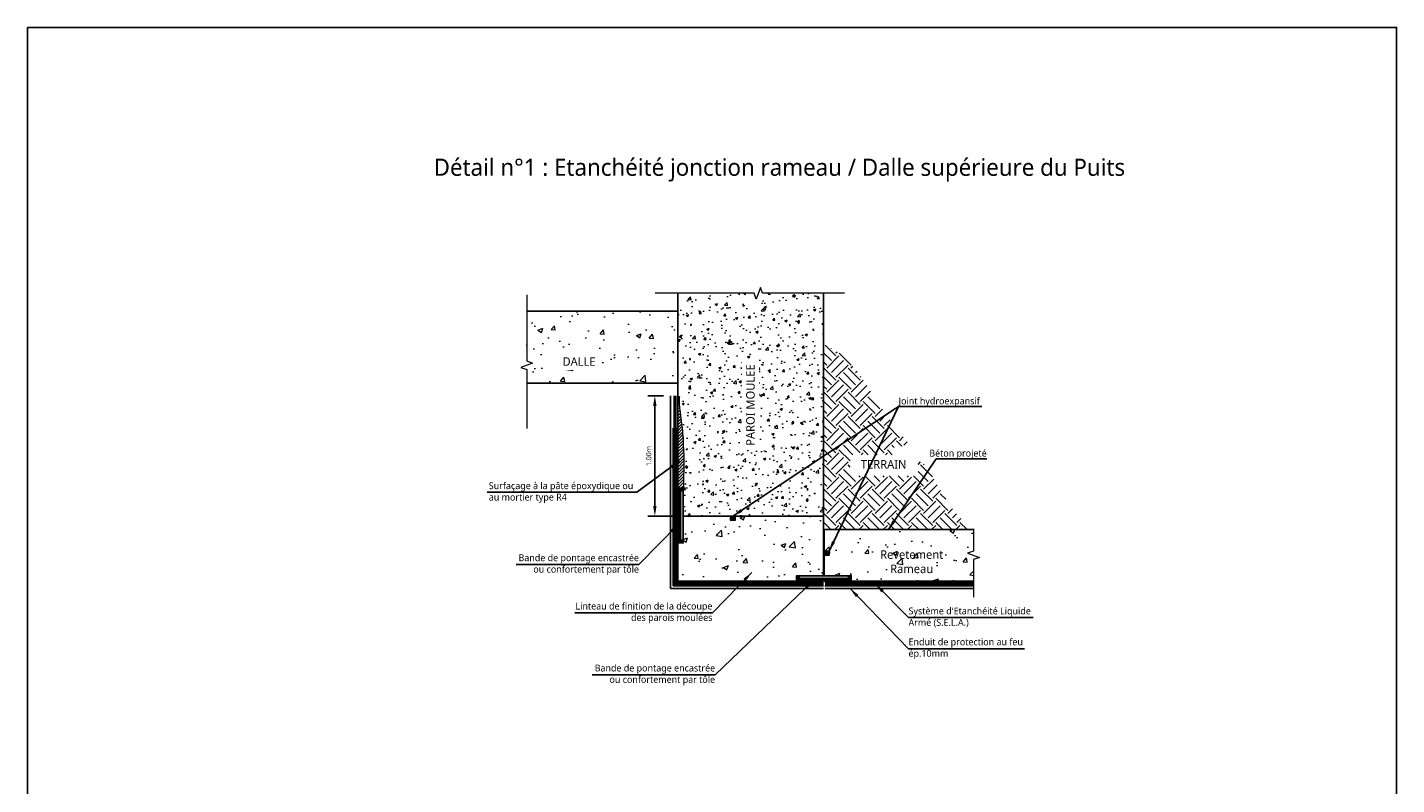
# Model space of a CAD drawing. Header units: millimetres. Extents: x -3314 to 21255525, y -15000 to 1735000.
# Tile 33 of 108: x 13181 to 13581, y 10950 to 11171. Entities that reach past the tile are written whole.
import ezdxf

# ---------------------------------------------------------------- set-up
doc = ezdxf.new("R2010")
doc.units = ezdxf.units.MM
doc.linetypes.add('CACHE', pattern=[0.375, 0.25, -0.125])
doc.linetypes.add('CONTINU', pattern=[0])
for name, color, linetype, lineweight in [('Dessin_AXE', 8, 'Continuous', 5), ('Dessin_HACHURES', 253, 'Continuous', 9), ('Matériel_Joint Hydroexpansif', 140, 'CACHE', 0), ('Produit_Enduit de protection au feu', 6, 'Continuous', 0), ('SYSTEME_S.E.L.A', 210, 'CACHE', 0)]:
    doc.layers.add(name, color=color, linetype=linetype, lineweight=lineweight)
for name, color, linetype in [('Dessin_COTATIONS', 7, 'Continuous'), ('Dessin_TEXTES', 7, 'CONTINU'), ('L1', 7, 'Continuous'), ('Matériel_Bande de pontage', 40, 'Continuous')]:
    doc.layers.add(name, color=color, linetype=linetype)
doc.layers.add('GEN-_-FMULT', color=210, linetype='Continuous', plot=False)
doc.styles.add('Arial', font='segoeui.ttf')
doc.styles.add('txt-moyen', font='segoeui.ttf')
doc.dimstyles.new('1000F2', dxfattribs={"dimscale": 10, "dimtxt": 0.25, "dimasz": 0.3, "dimexe": 0.2, "dimexo": 0, "dimgap": 0.1, "dimtad": 1, "dimzin": 0, "dimdsep": 46, "dimtxsty": 'txt-moyen', "dimcen": 0.1, "dimclrd": 256, "dimclre": 256, "dimclrt": 256, "dimazin": 0, "dimtfac": 1, "dimtmove": 2, "dimatfit": 3, "dimfxl": 1, "dimtolj": 1, "dimtzin": 0, "dimlwd": -1, "dimlwe": -1, "dimarcsym": 0})

# ---------------------------------------------------------------- blocks, each defined once
blk = doc.blocks.new('*D121')
at = {"layer": 'Defpoints', "color": 0, "transparency": 16777216}
for p in [(13369.1, 11063.57), (13364.55, 11028.42), (13372.85, 11028.42)]:
    blk.add_point(p, dxfattribs=at)
at = {"layer": 'Dessin_COTATIONS', "linetype": 'CONTINU', "transparency": 16777216}
for p, q in [((13367.1, 11063.57), (13362.55, 11063.57)), ((13364.55, 11060.57), (13364.55, 11031.42)), ((13370.85, 11028.42), (13362.55, 11028.42))]:
    blk.add_line(p, q, dxfattribs=at)
at = {"layer": 'Dessin_COTATIONS', "transparency": 16777216}
for points in [[(13365.05, 11060.57), (13364.05, 11060.57), (13364.55, 11063.57)], [(13364.05, 11031.42), (13365.05, 11031.42), (13364.55, 11028.42)]]:
    blk.add_solid(points, dxfattribs=at)
at = {"layer": 'Dessin_COTATIONS', "transparency": 16777216, "insert": (13362.79, 11046), "char_height": 1.5, "attachment_point": 5, "rotation": 90, "style": 'txt-moyen'}
blk.add_mtext('\\A1;1.00m', dxfattribs=at)

msp = doc.modelspace()

# ---------------------------------------------------------------- hatches: boundary and pattern name
at = {"layer": 'Dessin_HACHURES'}
h = msp.add_hatch(dxfattribs=at)
h.set_pattern_fill('AR-CONC', color=256)
h.set_pattern_definition([(50, (14336.74, 8221.0495), (7.172602, -0.627521), [0.75, -8.25]), (355, (14336.74, 8221.0495), (-1.387513, 7.521921), [0.6, -6.6]), (100.45144, (14337.338, 8220.997), (5.785088, 6.8944), [0.637402, -7.011421]), (46.1842, (14336.74, 8223.0495), (10.672413, -1.655193), [1.125, -12.375]), (96.63564, (14337.629, 8222.912), (9.34662, 9.741186), [0.956103, -10.517138]), (351.18416, (14336.74, 8223.05), (9.34662, 9.741186), [0.9, -9.9]), (21, (14337.74, 8222.5495), (5.96907, -4.026189), [0.75, -8.25]), (326, (14337.74, 8222.5495), (2.433153, 7.2515), [0.6, -6.6]), (71.45144, (14338.2375, 8222.214), (8.402224, 3.225312), [0.637402, -7.011421]), (37.5, (14336.74, 8221.0495), (0.1215986, 3.3289385), [0, -6.52, 0, -6.7, 0, -6.625]), (7.5, (14336.74, 8221.0495), (2.6306954, 3.944117), [0, -3.82, 0, -6.37, 0, -2.525]), (327.5, (14334.51, 8221.0495), (5.3382244, -0.2255487), [0, -2.5, 0, -7.8, 0, -10.35]), (317.5, (14333.51, 8221.0495), (5.831862, 1.00105), [0, -3.25, 0, -5.18, 0, -7.35])])
edge = h.paths.add_edge_path()
edge.add_line((13413.8534, 11093.5021), (13396.0357, 11093.5021))
edge.add_line((13396.0357, 11093.5021), (13395.4107, 11095.2193))
edge.add_line((13395.4107, 11095.2193), (13394.1607, 11091.785))
edge.add_line((13394.1607, 11091.785), (13393.5357, 11093.5021))
edge.add_line((13393.5357, 11093.5021), (13371.2534, 11093.5021))
edge.add_line((13371.2534, 11093.5021), (13371.2529, 11068.0309))
edge.add_spline(control_points=[(13371.2529, 11068.0309), (13371.7416, 11067.4304), (13372.8312, 11065.9265), (13372.4882, 11061.7709), (13372.7315, 11056.6655), (13372.7859, 11049.8696), (13373.1736, 11043.86), (13372.8783, 11039.233), (13372.8929, 11037.2401), (13372.8975, 11036.6221)], knot_values=[0.58112804, 0.58112804, 0.58112804, 0.58112804, 2.83098523, 6.08126589, 12.43435793, 18.46278063, 26.37250179, 30.49723623, 32.35087393, 32.35087393, 32.35087393, 32.35087393], degree=3, periodic=0)
edge.add_line((13372.8975, 11036.6221), (13372.8524, 11036.6221))
edge.add_line((13372.8524, 11036.6221), (13372.8524, 11028.4221))
edge.add_line((13372.8524, 11028.4221), (13413.8524, 11028.4221))
edge.add_line((13413.8524, 11028.4221), (13413.8534, 11093.5021))
h.paths.add_polyline_path([(13395.1141, 11046.8984), (13395.1141, 11074.736), (13389.9623, 11074.736), (13389.9623, 11046.8984)], flags=24)
at = {"layer": 'Dessin_HACHURES', "lineweight": 0}
h = msp.add_hatch(dxfattribs=at)
h.set_pattern_fill('AR-CONC', color=256, scale=2)
h.set_pattern_definition([(50, (14214.576, 8223.265), (14.345204, -1.255043), [1.5, -16.5]), (355, (14214.576, 8223.265), (-2.77503, 15.04384), [1.2, -13.2]), (100.45144, (14215.771, 8223.16), (11.57018, 13.7888), [1.274804, -14.02284]), (46.1842, (14214.576, 8227.265), (21.34483, -3.31039), [2.25, -24.75]), (96.6356, (14216.354, 8226.99), (18.69324, 19.48237), [1.9122, -21.03428]), (351.1842, (14214.576, 8227.265), (18.69324, 19.48237), [1.8, -19.8]), (21, (14216.576, 8226.265), (11.93814, -8.05238), [1.5, -16.5]), (326, (14216.576, 8226.265), (4.86631, 14.503), [1.2, -13.2]), (71.45144, (14217.57, 8225.594), (16.80445, 6.45062), [1.274804, -14.02284]), (37.5, (14214.5757, 8223.265), (0.243197, 6.657877), [0, -13.04, 0, -13.4, 0, -13.25]), (7.5, (14214.576, 8223.265), (5.26139, 7.888234), [0, -7.64, 0, -12.74, 0, -5.05]), (327.5, (14210.1157, 8223.265), (10.676449, -0.451097), [0, -5, 0, -15.6, 0, -20.7]), (317.5, (14208.116, 8223.265), (11.663723, 2.0021), [0, -6.5, 0, -10.36, 0, -14.7])])
h.paths.add_polyline_path([(13327.1133, 11088.2448), (13327.1133, 11073.7489), (13328.8304, 11073.1239), (13327.1133, 11072.4989), (13327.1133, 11067.2714), (13371.2527, 11067.2714), (13371.2527, 11088.2448)])
h.paths.add_polyline_path([(13336.2056, 11070.9576), (13348.5214, 11070.9576), (13348.5214, 11076.1093), (13336.2056, 11076.1093)], flags=24)
at = {"layer": 'Dessin_HACHURES'}
h = msp.add_hatch(dxfattribs=at)
h.set_pattern_fill('EARTH', color=256, scale=20, angle=45, style=0)
h.set_pattern_definition([(45, (13290.161, 8332.498), (4e-16, 7.071068), [5, -5]), (45, (13288.8354, 8333.824), (4e-16, 7.071068), [5, -5]), (45, (13287.5096, 8335.15), (4e-16, 7.071068), [5, -5]), (135, (13287.5096, 8336.0337), (-7.071068, 9e-16), [5, -5]), (135, (13288.8354, 8337.3595), (-7.071068, 9e-16), [5, -5]), (135, (13290.161, 8338.6854), (-7.071068, 9e-16), [5, -5])])
edge = h.paths.add_edge_path()
edge.add_spline(control_points=[(13457.188, 11024.4936), (13450.2133, 11030.673), (13445.5077, 11042.9169), (13431.2379, 11057.3509), (13421.2613, 11075.5588), (13413.8532, 11078.5018)], knot_values=[4.29988003, 4.29988003, 4.29988003, 4.29988003, 23.84116921, 50.22463524, 63.15715662, 63.15715662, 63.15715662, 63.15715662], degree=3, periodic=0)
edge.add_line((13413.8532, 11078.5018), (13413.8523, 11024.4936))
edge.add_line((13413.8523, 11024.4936), (13457.188, 11024.4936))
h.paths.add_polyline_path([(13421.5818, 11040.1824), (13441.4768, 11040.1824), (13441.4768, 11046.3645), (13421.5818, 11046.3645)], flags=16)
h.paths.add_polyline_path([(13418.5054, 11031.4404), (13432.2421, 11031.4404)], flags=16)
h.paths.add_polyline_path([(13422.3046, 11026.6732), (13447.4752, 11026.6732)], flags=16)
at = {"layer": 'Dessin_HACHURES', "lineweight": 0}
h = msp.add_hatch(dxfattribs=at)
h.set_pattern_fill('ANSI31', color=256, scale=5)
h.set_pattern_definition([(45, (14214.5757, 8223.2651), (-0.44194174, 0.44194174), [])])
edge = h.paths.add_edge_path()
edge.add_spline(control_points=[(13372.8975, 11036.6221), (13372.8929, 11037.2401), (13372.8783, 11039.233), (13373.1736, 11043.86), (13372.7859, 11049.8696), (13372.778, 11052.5094), (13372.7327, 11053.5174), (13372.168, 11054.6377), (13371.2527, 11063.5693), (13371.2527, 11054.7693)], knot_values=[0.58112804, 0.58112804, 0.58112804, 0.58112804, 2.43476574, 6.55950018, 14.46922135, 20.49764404, 26.85073608, 30.10101674, 32.35087393, 32.35087393, 32.35087393, 32.35087393], degree=3, periodic=0)
edge.add_line((13371.2527, 11054.7693), (13371.2524, 11036.6221))
edge.add_line((13371.2524, 11036.6221), (13372.8975, 11036.6221))
at = {"layer": 'Dessin_HACHURES', "linetype": 'Continuous'}
h = msp.add_hatch(dxfattribs=at)
h.set_pattern_fill('ANSI31', color=256, scale=0.08, angle=270)
h.set_pattern_definition([(315, (7413518.79938, -260081.6635), (0.1796051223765, 0.1796051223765), [])])
h.paths.add_polyline_path([(13372.0524, 11028.4221), (13371.2524, 11028.4221), (13371.2524, 11020.6221), (13372.8524, 11020.6221), (13372.8524, 11021.4221), (13372.0524, 11021.4221)])
h.paths.add_polyline_path([(13371.2524, 11028.8221), (13372.0524, 11028.8221), (13372.0524, 11035.8221), (13372.8524, 11035.8221), (13372.8524, 11036.6221), (13371.2524, 11036.6221)])
at = {"layer": 'Dessin_HACHURES'}
h = msp.add_hatch(dxfattribs=at)
h.set_pattern_fill('AR-CONC', color=256, scale=2)
h.set_pattern_definition([(50, (14317.007, 8210.39), (14.345204, -1.255043), [1.5, -16.5]), (355, (14317.007, 8210.39), (-2.77503, 15.04384), [1.2, -13.2]), (100.45144, (14318.203, 8210.286), (11.57018, 13.7888), [1.274804, -14.02284]), (46.1842, (14317.007, 8214.39), (21.34483, -3.31039), [2.25, -24.75]), (96.6356, (14318.786, 8214.114), (18.69324, 19.48237), [1.9122, -21.03428]), (351.1842, (14317.007, 8214.39), (18.69324, 19.48237), [1.8, -19.8]), (21, (14319.007, 8213.39), (11.93814, -8.05238), [1.5, -16.5]), (326, (14319.007, 8213.39), (4.86631, 14.503), [1.2, -13.2]), (71.45144, (14320.002, 8212.72), (16.80445, 6.45062), [1.274804, -14.02284]), (37.5, (14317.007, 8210.3904), (0.243197, 6.657877), [0, -13.04, 0, -13.4, 0, -13.25]), (7.5, (14317.007, 8210.3904), (5.26139, 7.888234), [0, -7.64, 0, -12.74, 0, -5.05]), (327.5, (14312.547, 8210.3904), (10.676449, -0.451097), [0, -5, 0, -15.6, 0, -20.7]), (317.5, (14310.547, 8210.39), (11.663723, 2.0021), [0, -6.5, 0, -10.36, 0, -14.7])])
h.paths.add_polyline_path([(13372.8524, 11028.4221), (13372.8524, 11020.6221), (13371.2524, 11020.6221), (13371.2519, 11009.4221), (13405.9519, 11009.4222), (13405.9519, 11011.0222), (13413.8524, 11011.0222), (13413.8524, 11017.0063), (13413.8521, 11017.0063), (13413.8521, 11018.2063), (13413.8524, 11028.4221)])
at = {"layer": 'Dessin_HACHURES', "linetype": 'ByBlock'}
h = msp.add_hatch(dxfattribs=at)
h.set_pattern_fill('AR-CONC', color=256, scale=2)
h.set_pattern_definition([(50, (13941.8, 10439.597), (14.3452, -1.25504), [1.5, -16.5]), (355, (13941.8, 10439.597), (-2.77503, 15.04384), [1.2, -13.2]), (100.4514, (13942.995, 10439.492), (11.57018, 13.7888), [1.2748, -14.02284]), (46.1842, (13941.8, 10443.597), (21.34483, -3.3104), [2.25, -24.75]), (96.6356, (13943.578, 10443.32), (18.69324, 19.48237), [1.9122, -21.0343]), (351.1842, (13941.8, 10443.597), (18.69324, 19.4824), [1.8, -19.8]), (21, (13943.8, 10442.597), (11.93814, -8.05238), [1.5, -16.5]), (326, (13943.8, 10442.597), (4.8663, 14.503), [1.2, -13.2]), (71.4514, (13944.794, 10441.926), (16.80445, 6.45062), [1.2748, -14.02284]), (37.5, (13941.7996, 10439.5966), (0.243197, 6.657877), [0, -13.04, 0, -13.4, 0, -13.25]), (7.5, (13941.7996, 10439.5966), (5.26139, 7.888234), [0, -7.64, 0, -12.74, 0, -5.05]), (327.5, (13937.3396, 10439.5966), (10.67645, -0.451097), [0, -5, 0, -15.6, 0, -20.7]), (317.5, (13935.34, 10439.597), (11.66372, 2.0021), [0, -6.5, 0, -10.36, 0, -14.7])])
h.paths.add_polyline_path([(13457.6308, 11024.4936), (13413.8523, 11024.4936), (13413.8521, 11018.2063), (13415.4521, 11018.2063), (13415.4521, 11017.0063), (13413.8521, 11017.0063), (13413.8519, 11011.0222), (13413.8919, 11011.0222), (13422.0519, 11011.0222), (13422.0519, 11009.4222), (13457.6308, 11009.4222), (13457.6308, 11015.7475), (13459.348, 11016.3725), (13455.9137, 11017.6225), (13457.6308, 11018.2475)])
h.paths.add_polyline_path([(13430.4061, 11012.9912), (13448.9995, 11012.9912), (13448.9995, 11020.2037), (13430.4061, 11020.2037)], flags=24)
at = {"layer": 'Dessin_HACHURES', "linetype": 'Continuous'}
h = msp.add_hatch(dxfattribs=at)
h.set_pattern_fill('ANSI31', color=256, scale=0.08)
h.set_pattern_definition([(45, (284524.23754, 7411156.96918), (-0.1796051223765, 0.1796051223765), [])])
h.paths.add_polyline_path([(13414.1519, 11010.2222), (13414.1519, 11009.4222), (13421.9519, 11009.4222), (13421.9519, 11011.0222), (13421.1519, 11011.0222), (13421.1519, 11010.2222)])
h.paths.add_polyline_path([(13413.7519, 11009.4222), (13413.7519, 11010.2222), (13406.7519, 11010.2222), (13406.7519, 11011.0222), (13405.9519, 11011.0222), (13405.9519, 11009.4222)])
at = {"layer": 'Matériel_Bande de pontage', "linetype": 'Continuous'}
h = msp.add_hatch(color=256, dxfattribs=at)
h.dxf.hatch_style = 1
h.paths.add_polyline_path([(13372.8524, 11035.8221), (13372.0524, 11035.8221), (13372.0524, 11021.4221), (13372.8524, 11021.4221)])
h = msp.add_hatch(color=256, dxfattribs=at)
h.dxf.hatch_style = 1
h.paths.add_polyline_path([(13406.7519, 11011.0222), (13406.7519, 11010.2222), (13421.1519, 11010.2222), (13421.1519, 11011.0222)])
at = {"layer": 'Matériel_Joint Hydroexpansif'}
h = msp.add_hatch(color=256, dxfattribs=at)
h.dxf.hatch_style = 1
h.paths.add_polyline_path([(13386.535, 11028.4221), (13386.535, 11027.2221), (13388.135, 11027.2221), (13388.135, 11028.4221)])
at = {"layer": 'Matériel_Joint Hydroexpansif', "linetype": 'Continuous'}
h = msp.add_hatch(color=256, dxfattribs=at)
h.dxf.hatch_style = 1
h.paths.add_polyline_path([(13413.8521, 11018.2063), (13413.8521, 11017.0063), (13415.4521, 11017.0063), (13415.4521, 11018.2063)])

# ---------------------------------------------------------------- linework, layer by layer
at = {"layer": 'Defpoints', "linetype": 'Continuous'}
msp.add_lwpolyline([(13181.2504, 11171.1367), (13581.248, 11171.1367), (13581.248, 10919.1367), (13181.2504, 10919.1367)], close=True, dxfattribs=at)
at = {"layer": 'Dessin_AXE', "linetype": 'CONTINU', "flags": 128}
msp.add_lwpolyline([(13327.1133, 11093.0543), (13327.1133, 11073.7489), (13328.8304, 11073.1239), (13325.3961, 11071.8739), (13327.1133, 11071.2489), (13327.1133, 11054.0625)], dxfattribs=at)
at = {"layer": 'Dessin_AXE', "flags": 128}
for points in [[(13419.985, 11093.5021), (13396.0357, 11093.5021), (13395.4107, 11095.2193), (13394.1607, 11091.785), (13393.5357, 11093.5021), (13364.6094, 11093.5021)], [(13457.6308, 11024.4936), (13457.6308, 11018.2475), (13455.9137, 11017.6225), (13459.348, 11016.3725), (13457.6308, 11015.7475), (13457.6308, 11004.7445)]]:
    msp.add_lwpolyline(points, dxfattribs=at)
at = {"layer": 'L1', "linetype": 'CONTINU'}
for points in [[(13327.1133, 11067.2714), (13371.2527, 11067.2714), (13371.2527, 11088.2448), (13327.1133, 11088.2448)], [(13372.8524, 11028.4221), (13413.8524, 11028.4221)], [(13457.6308, 11009.4221), (13421.9519, 11009.4222), (13421.9519, 11011.0222), (13414.0519, 11011.0222), (13414.0521, 11017.0063), (13415.4521, 11017.0063), (13415.4521, 11018.2063), (13414.0521, 11018.2063), (13414.0523, 11024.4936), (13457.8308, 11024.4936)]]:
    msp.add_lwpolyline(points, dxfattribs=at)
at = {"layer": 'L1'}
for points in [[(13371.2524, 11028.8221), (13372.0524, 11028.8221), (13372.0524, 11035.8221), (13372.8524, 11035.8221), (13372.8524, 11036.6221), (13371.2524, 11036.6221)], [(13372.8524, 11035.8221), (13372.0524, 11035.8221), (13372.0524, 11021.4221), (13372.8524, 11021.4221), (13372.8524, 11035.8221)], [(13372.0524, 11028.4221), (13371.2524, 11028.4221), (13371.2524, 11020.6221), (13372.8524, 11020.6221), (13372.8524, 11021.4221), (13372.0524, 11021.4221)], [(13413.7519, 11009.4222), (13413.7519, 11010.2222), (13406.7519, 11010.2222), (13406.7519, 11011.0222), (13405.9519, 11011.0222), (13405.9519, 11009.4222)], [(13406.7519, 11011.0222), (13406.7519, 11010.2222), (13421.1519, 11010.2222), (13421.1519, 11011.0222), (13406.7519, 11011.0222)], [(13414.1519, 11010.2222), (13414.1519, 11009.4222), (13421.9519, 11009.4222), (13421.9519, 11011.0222), (13421.1519, 11011.0222), (13421.1519, 11010.2222)]]:
    msp.add_lwpolyline(points, close=True, dxfattribs=at)
at = {"layer": 'L1', "linetype": 'Continuous'}
for points in [[(13372.8524, 11028.6221), (13372.8524, 11021.4221), (13372.0524, 11021.4221), (13372.0524, 11035.8221), (13372.8524, 11035.8221), (13372.8524, 11028.7821)], [(13413.9519, 11011.0222), (13421.1519, 11011.0222), (13421.1519, 11010.2222), (13406.7519, 11010.2222), (13406.7519, 11011.0222), (13413.7919, 11011.0222)]]:
    msp.add_lwpolyline(points, dxfattribs=at)
at = {"layer": 'L1', "linetype": 'CONTINU'}
msp.add_lwpolyline([(13371.2519, 11009.4221), (13371.2524, 11020.6221), (13372.8524, 11020.6221), (13372.8524, 11028.4221), (13413.8524, 11028.4221), (13413.8524, 11011.0222), (13405.9519, 11011.0222), (13405.9519, 11009.4222)], close=True, dxfattribs=at)
at = {"layer": 'L1', "linetype": 'CONTINU', "ltscale": 5}
for points in [[(13414.2377, 11009.1218), (13457.6308, 11009.1218)], [(13414.2377, 11008.1218), (13457.6308, 11008.1218)]]:
    msp.add_lwpolyline(points, dxfattribs=at)
at = {"layer": 'L1', "lineweight": 0}
msp.add_open_spline([(13371.2527, 11063.5693), (13371.2529, 11063.5665), (13371.968, 11063.1377), (13371.2527, 11063.5693), (13372.778, 11052.5094), (13372.7859, 11049.8696), (13373.1736, 11043.86), (13372.8783, 11039.233), (13372.8929, 11037.2401), (13372.8975, 11036.6221)], degree=3, knots=[0.58112804, 0.58112804, 0.58112804, 0.58112804, 2.83098523, 6.08126589, 12.43435793, 18.46278063, 26.37250179, 30.49723623, 32.35087393, 32.35087393, 32.35087393, 32.35087393], dxfattribs=at)
at = {"layer": 'Matériel_Joint Hydroexpansif', "linetype": 'Continuous'}
for points in [[(13388.135, 11027.2221), (13388.135, 11028.4221), (13386.535, 11028.4221), (13386.535, 11027.2221), (13388.135, 11027.2221)], [(13388.135, 11027.2221), (13388.135, 11028.4221), (13386.535, 11028.4221), (13386.535, 11027.2221), (13388.135, 11027.2221)], [(13388.135, 11027.2221), (13388.135, 11028.4221), (13386.535, 11028.4221), (13386.535, 11027.2221), (13388.135, 11027.2221)], [(13415.4521, 11017.0063), (13415.4521, 11018.2063), (13413.8521, 11018.2063), (13413.8521, 11017.0063), (13415.4521, 11017.0063)]]:
    msp.add_lwpolyline(points, close=True, dxfattribs=at)
at = {"layer": 'Produit_Enduit de protection au feu', "linetype": 'ByBlock', "const_width": 0.5}
for points in [[(13369.1015, 11007.2718), (13369.1015, 11063.5693)], [(13369.1015, 11007.2718), (13413.8519, 11007.2718)], [(13414.2377, 11007.2718), (13457.6308, 11007.2718)]]:
    msp.add_lwpolyline(points, dxfattribs=at)
at = {"layer": 'SYSTEME_S.E.L.A', "linetype": 'ByBlock', "ltscale": 5, "const_width": 1}
msp.add_lwpolyline([(13414.2377, 11008.6218), (13457.6308, 11008.6218)], dxfattribs=at)

# ---------------------------------------------------------------- texts
at = {"layer": 'Dessin_TEXTES'}
for s, insert, char_height, width, attachment_point, style in [('TERRAIN', (13431.4065, 11044.8206), 2.5, 21.399913, 2, 'Arial'), ('Bande de pontage encastrée\\Pou confortement par tôle', (13359.9194, 11014.2714), 2, 73.895712, 6, 'txt-moyen'), ('Revetement Rameau', (13439.5822, 11018.4645), 2.5, 21.399913, 2, 'Arial'), ('Linteau de finition de la découpe \\Pdes parois moulées', (13381.3801, 11000.1649), 2, 73.895712, 6, 'txt-moyen'), ('Bande de pontage encastrée\\Pou confortement par tôle', (13382.1623, 10982.0726), 2, 73.895712, 6, 'txt-moyen')]:
    msp.add_mtext(s, dxfattribs=dict(at, insert=insert, char_height=char_height, width=width, attachment_point=attachment_point, style=style))
at = {"layer": 'Dessin_TEXTES', "linetype": 'CONTINU', "insert": (13316.0404, 11035.3107), "char_height": 2, "width": 97.825496, "attachment_point": 4, "style": 'txt-moyen'}
msp.add_mtext('Surfaçage à la pâte époxydique ou \\Pau mortier type R4', dxfattribs=at)
at = {"layer": 'GEN-_-FMULT', "insert": (13400.9464, 11132.8057), "char_height": 5, "width": 406, "attachment_point": 2, "style": 'Arial'}
msp.add_mtext('Détail n°1 : Etanchéité jonction rameau / Dalle supérieure du Puits', dxfattribs=at)

# ---------------------------------------------------------------- dimensions: what is measured, and where the dimension line sits
at = {"layer": 'Dessin_COTATIONS', "linetype": 'CONTINU'}
dim = msp.add_linear_dim(base=(13364.5524, 11028.4221), p1=(13369.1015, 11063.5693), p2=(13372.8524, 11028.4221), angle=90, text='1.00m', dimstyle='1000F2', override={"dimtxt": 0.15, "dimexo": 0.2}, dxfattribs=at)
dim.commit()
dim.dimension.update_dxf_attribs({"geometry": '*D121', "text_midpoint": (13362.7866, 11045.9957)})

# ---------------------------------------------------------------- leaders
at = {"layer": 'Dessin_TEXTES'}
for points in [[(13371.7373, 11044.5405), (13359.3046, 11035.4601), (13315.5404, 11035.4601)], [(13371.4206, 11026.0792), (13359.9194, 11014.2714), (13324.0044, 11014.2714)], [(13392.8813, 11011.9727), (13381.3801, 11000.1649), (13341.1406, 11000.1649)], [(13410.8677, 11009.6072), (13382.1623, 10982.0726), (13346.2507, 10982.0726)]]:
    msp.add_leader(points, dimstyle='1000F2', override={"dimgap": 0.1, "dimtad": 0}, dxfattribs=at)

# ---------------------------------------------------------------- next in the draw order: texts
at = {"layer": 'Dessin_TEXTES', "insert": (13342.4044, 11073.5727), "char_height": 2.5, "attachment_point": 5, "style": 'txt-moyen', "bg_fill": 3, "box_fill_scale": 1.5, "bg_fill_color": 9, "bg_fill_true_color": 13158600, "bg_fill_transparency": 5482092}
msp.add_mtext('DALLE', dxfattribs=at)
at = {"layer": 'Dessin_TEXTES', "insert": (13392.4981, 11060.8581), "char_height": 2.5, "attachment_point": 5, "rotation": 90, "style": 'txt-moyen', "bg_fill": 2}
msp.add_mtext('PAROI MOULEE', dxfattribs=at)
at = {"layer": 'Dessin_TEXTES', "char_height": 2, "style": 'txt-moyen', "bg_fill": 3, "box_fill_scale": 1.5, "bg_fill_color": 9, "bg_fill_true_color": 13158600, "bg_fill_transparency": 11751612}
for s, insert, width, attachment_point in [('Joint hydroexpansif', (13435.774, 11060.3958), 38.927839, 7), ("Système d'Etanchéité Liquide\\PArmé (S.E.L.A.)", (13438.6599, 10998.8544), 38.927839, 4), ('Enduit de protection au feu\\Pép.10mm', (13438.6599, 10989.7127), 38.916565, 4)]:
    msp.add_mtext(s, dxfattribs=dict(at, insert=insert, width=width, attachment_point=attachment_point))

# ---------------------------------------------------------------- next in the draw order: linework, layer by layer
at = {"layer": 'L1', "linetype": 'CONTINU'}
msp.add_lwpolyline([(13371.2534, 11093.5021), (13371.2524, 11036.6221), (13372.8524, 11036.6221), (13372.8524, 11028.4221), (13413.8524, 11028.4221), (13413.8534, 11093.5021)], dxfattribs=at)
at = {"layer": 'L1', "linetype": 'CONTINU', "ltscale": 5}
for points in [[(13369.9515, 11054.1103), (13369.9515, 11008.1218), (13413.8519, 11008.1218)], [(13370.9515, 11054.1103), (13370.9515, 11009.1218), (13413.8519, 11009.1218)]]:
    msp.add_lwpolyline(points, dxfattribs=at)
at = {"layer": 'SYSTEME_S.E.L.A', "linetype": 'ByBlock', "ltscale": 5, "const_width": 1}
msp.add_lwpolyline([(13370.4515, 11063.6103), (13370.4515, 11008.6218), (13413.8519, 11008.6218)], dxfattribs=at)

# ---------------------------------------------------------------- next in the draw order: leaders
at = {"layer": 'Dessin_TEXTES'}
for points in [[(13387.335, 11028.4221), (13435.774, 11060.3958), (13460.0681, 11060.3958)], [(13415.4521, 11018.2063), (13435.774, 11060.3958), (13447.8681, 11060.3958)], [(13428.984, 11008.6129), (13438.6599, 10998.8544), (13475.0441, 10998.8544)], [(13421.5891, 11007.2629), (13438.6599, 10989.7127), (13472.5529, 10989.7127)]]:
    msp.add_leader(points, dimstyle='1000F2', override={"dimgap": 0.1, "dimtad": 0}, dxfattribs=at)

# ---------------------------------------------------------------- next in the draw order: texts
at = {"layer": 'Dessin_TEXTES', "insert": (13461.5043, 11045.1486), "char_height": 2, "width": 26.02748, "attachment_point": 9, "style": 'txt-moyen', "bg_fill": 2}
msp.add_mtext('Béton projeté', dxfattribs=at)

# ---------------------------------------------------------------- next in the draw order: leaders
at = {"layer": 'Dessin_TEXTES'}
msp.add_leader([(13432.7712, 11024.4936), (13446.7102, 11045.1486), (13461.5043, 11045.1486)], dimstyle='1000F2', override={"dimgap": 0.1, "dimtad": 0}, dxfattribs=at)

doc.saveas('drawing.dxf')
